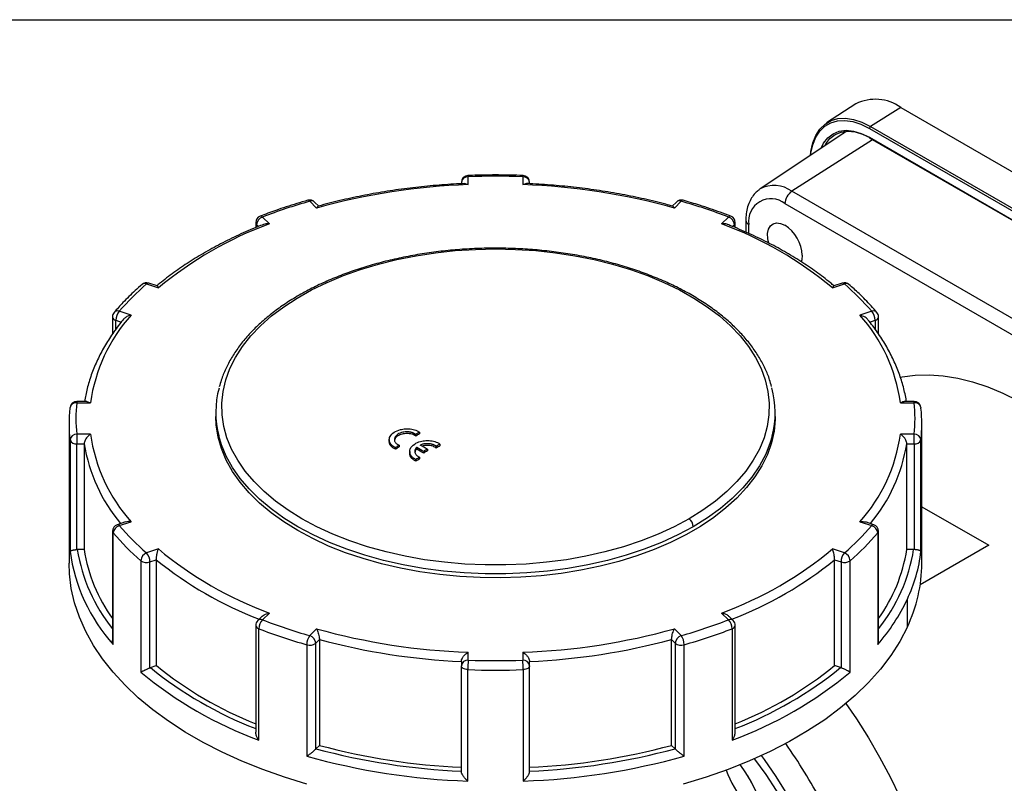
# Model space of a CAD drawing. Header units: inches. Extents: x 0 to 33.6, y 0 to 25.5.
# Tile 5 of 6: x 24 to 29.7, y 21.1 to 25.5. Entities that reach past the tile are written whole.
import ezdxf

# ---------------------------------------------------------------- set-up
doc = ezdxf.new("R2010")
doc.units = ezdxf.units.IN
doc.header["$LTSCALE"] = 3
doc.header["$MEASUREMENT"] = 0
doc.linetypes.add('SLD-Solid', pattern=[0])
doc.layers.add('SLD-DEFPOINTS', color=7, linetype='Continuous')

# ---------------------------------------------------------------- blocks, each defined once
blk = doc.blocks.new('Block2')
at = {"color": 7, "linetype": 'SLD-Solid', "lineweight": 18}
blk.add_line((33.0003, 25.5003), (0.0003, 25.5003), dxfattribs=at)

msp = doc.modelspace()

# ---------------------------------------------------------------- linework, layer by layer
at = {"color": 7, "linetype": 'SLD-Solid'}
msp.add_line((0.0003, 25.5003), (33.0003, 25.5003), dxfattribs=at)
for p, q in [((28.815, 25.0142), (28.6462, 24.9043)), ((29.0736, 24.994), (28.8993, 24.8846)), ((29.0736, 24.994), (31.8575, 23.3869)), ((28.7627, 24.8569), (28.2619, 24.5233)), ((28.7434, 24.844), (28.753, 24.8562)), ((28.8926, 24.8727), (31.6765, 23.2656)), ((28.8993, 24.8846), (31.6832, 23.2775)), ((28.9117, 24.8074), (28.445, 24.5098)), ((28.8926, 24.8218), (31.6765, 23.2147)), ((28.8947, 24.8173), (31.6785, 23.2102)), ((26.5383, 24.5617), (26.5383, 24.5537)), ((26.5776, 24.5483), (26.5776, 24.5939)), ((26.8926, 24.5939), (26.8926, 24.5483)), ((26.932, 24.5538), (26.932, 24.5617)), ((28.2619, 24.5233), (28.2592, 24.5214)), ((31.2289, 22.9026), (28.445, 24.5098)), ((25.6634, 24.4524), (25.7029, 24.413)), ((25.7158, 24.4236), (25.6913, 24.4481)), ((27.779, 24.4481), (27.7544, 24.4236)), ((27.7673, 24.413), (27.8068, 24.4524)), ((28.4054, 24.4388), (31.1893, 22.8316)), ((25.3513, 24.3294), (25.3513, 24.3005)), ((25.4301, 24.3221), (25.3907, 24.3615)), ((28.0796, 24.3615), (28.0401, 24.3221)), ((28.1189, 24.3002), (28.1189, 24.3294)), ((28.18, 24.3427), (28.18, 24.2741)), ((25.3566, 24.318), (25.3673, 24.3073)), ((25.3566, 24.3028), (25.3566, 24.318)), ((28.1027, 24.3071), (28.1137, 24.318)), ((28.1137, 24.318), (28.1137, 24.3024)), ((28.1973, 24.2667), (28.1973, 24.3186)), ((24.7821, 23.9643), (24.7339, 23.9804)), ((28.7364, 23.9804), (28.6881, 23.9643)), ((24.7214, 23.9752), (24.7898, 23.9524)), ((28.6805, 23.9524), (28.7488, 23.9752)), ((24.6323, 23.7949), (24.5639, 23.8177)), ((28.9063, 23.8177), (28.8379, 23.7949)), ((24.5246, 23.7856), (24.5246, 23.6864)), ((24.5442, 23.7659), (24.5754, 23.7555)), ((24.5442, 23.7133), (24.5442, 23.7659)), ((28.8947, 23.7555), (28.926, 23.7659)), ((28.926, 23.7659), (28.926, 23.7134)), ((28.9457, 23.6869), (28.9457, 23.7856)), ((24.3767, 23.2972), (24.319, 23.2972)), ((24.319, 23.2972), (24.319, 23.29)), ((24.3768, 23.2971), (24.3979, 23.29)), ((29.1512, 23.2972), (29.0935, 23.2972)), ((29.1512, 23.29), (29.1512, 23.2972)), ((24.2797, 23.2593), (24.2799, 23.2622)), ((24.319, 23.29), (24.3979, 23.29)), ((29.0723, 23.29), (29.1512, 23.29)), ((29.1904, 23.2622), (29.1905, 23.2593)), ((25.1209, 23.2333), (25.1209, 23.2108)), ((28.3493, 23.2108), (28.3493, 23.2333)), ((24.2745, 23.1669), (24.2745, 22.3632)), ((29.1957, 22.3632), (29.1957, 23.1669)), ((24.2797, 23.0745), (24.2797, 22.4316)), ((24.3979, 23.1081), (24.319, 23.1081)), ((24.319, 23.1081), (24.319, 23.0533)), ((26.1217, 23.076), (26.1217, 23.0642)), ((26.2753, 23.1068), (26.2753, 23.0971)), ((26.2963, 23.1201), (26.2963, 23.1105)), ((29.1512, 23.1081), (29.0723, 23.1081)), ((29.1512, 23.0533), (29.1512, 23.1081)), ((29.1905, 22.4316), (29.1905, 23.0745)), ((24.319, 23.0533), (24.3614, 23.0533)), ((24.319, 22.4424), (24.319, 23.0533)), ((24.3614, 23.0533), (24.3614, 22.4425)), ((26.1578, 23.0309), (26.1578, 23.0212)), ((26.1788, 23.0446), (26.1788, 23.0349)), ((26.2804, 23.0322), (26.2804, 23.0225)), ((26.3419, 23.0218), (26.3419, 23.0122)), ((26.3936, 23.0378), (26.3936, 23.0282)), ((26.4146, 23.0512), (26.4146, 23.0416)), ((29.1088, 22.4425), (29.1088, 23.0533)), ((29.1088, 23.0533), (29.1512, 23.0533)), ((29.1512, 23.0533), (29.1512, 22.4424)), ((26.24, 23.008), (26.24, 22.9959)), ((26.2761, 22.9619), (26.2761, 22.9523)), ((26.2971, 22.9757), (26.2971, 22.966)), ((26.321, 23.0084), (26.321, 22.9987)), ((29.1957, 22.6897), (29.5814, 22.467)), ((24.5998, 22.6017), (24.5515, 22.5856)), ((24.5639, 22.5804), (24.6323, 22.6032)), ((28.8379, 22.6032), (28.9063, 22.5804)), ((28.9187, 22.5856), (28.8704, 22.6017)), ((24.5246, 22.5482), (24.5246, 21.9192)), ((24.5286, 21.8952), (24.5286, 22.5382)), ((28.9416, 22.5382), (28.9416, 21.8952)), ((28.9457, 21.9192), (28.9457, 22.5482)), ((24.7898, 22.4457), (24.7214, 22.4229)), ((28.7488, 22.4229), (28.6805, 22.4457)), ((29.5814, 22.467), (29.1863, 22.2389)), ((24.3614, 22.4425), (24.3219, 22.4425)), ((29.1484, 22.4425), (29.1088, 22.4425)), ((24.6887, 22.3782), (24.6887, 21.7352)), ((24.7411, 22.3711), (24.7778, 22.3833)), ((24.7411, 21.7602), (24.7411, 22.3711)), ((24.7778, 22.3833), (24.7778, 21.7725)), ((28.6924, 21.7725), (28.6924, 22.3833)), ((28.6924, 22.3833), (28.7291, 22.3711)), ((28.7291, 22.3711), (28.7291, 21.7602)), ((28.7815, 21.7352), (28.7815, 22.3782)), ((29.1119, 21.9956), (29.1119, 22.1563)), ((25.3873, 22.0568), (25.3628, 22.0323)), ((25.3907, 22.0366), (25.4301, 22.076)), ((28.0401, 22.076), (28.0796, 22.0366)), ((28.1074, 22.0323), (28.0829, 22.0568)), ((25.3513, 22.0044), (25.3513, 21.3878)), ((28.1189, 21.3878), (28.1189, 22.0044)), ((25.3688, 21.3426), (25.3688, 21.9855)), ((25.7029, 21.9851), (25.6634, 21.9457)), ((27.8068, 21.9457), (27.7673, 21.9851)), ((28.1014, 21.9855), (28.1014, 21.3426)), ((25.646, 21.8931), (25.646, 21.2502)), ((25.6975, 21.9022), (25.7187, 21.9233)), ((25.6975, 21.2913), (25.6975, 21.9022)), ((25.7187, 21.9233), (25.7187, 21.3125)), ((27.7515, 21.3125), (27.7515, 21.9233)), ((27.7515, 21.9233), (27.7727, 21.9022)), ((27.7727, 21.9022), (27.7727, 21.2913)), ((27.8242, 21.2502), (27.8242, 21.8931)), ((26.5776, 21.8043), (26.5776, 21.8498)), ((26.8926, 21.8498), (26.8926, 21.8043)), ((24.7436, 21.7611), (24.7778, 21.7725)), ((26.5383, 21.7966), (26.5383, 21.7721)), ((26.5383, 21.1612), (26.5383, 21.7721)), ((26.932, 21.7721), (26.932, 21.7966)), ((26.932, 21.1612), (26.932, 21.7721)), ((28.7266, 21.7611), (28.6924, 21.7725)), ((26.5751, 21.1065), (26.5751, 21.7494)), ((26.8951, 21.7494), (26.8951, 21.1065)), ((25.7187, 21.3125), (25.699, 21.2928)), ((27.7713, 21.2928), (27.7515, 21.3125))]:
    msp.add_line(p, q)
at = {"flags": 128}
for points in [[(28.5532, 24.7173), (28.5555, 24.7391), (28.566, 24.7889), (28.5833, 24.8325), (28.6071, 24.869), (28.6368, 24.8977), (28.6718, 24.9179), (28.7115, 24.9293), (28.755, 24.9316), (28.8014, 24.9248), (28.8498, 24.909), (28.8993, 24.8846)], [(28.5543, 24.718), (28.5557, 24.7301), (28.566, 24.7789), (28.583, 24.8217), (28.6063, 24.8575), (28.6354, 24.8856), (28.6697, 24.9054), (28.7086, 24.9166), (28.7512, 24.9188), (28.7967, 24.9122), (28.8442, 24.8967), (28.8926, 24.8727)], [(28.6145, 24.7581), (28.6286, 24.7874), (28.6529, 24.8191), (28.6831, 24.8425), (28.7185, 24.857), (28.7581, 24.8621), (28.8011, 24.8579), (28.8463, 24.8443), (28.8926, 24.8218)], [(28.6348, 24.7717), (28.6415, 24.784), (28.6652, 24.815), (28.6947, 24.8378), (28.7292, 24.852), (28.7679, 24.857), (28.8099, 24.8528), (28.854, 24.8396), (28.8993, 24.8176)], [(28.3119, 24.2108), (28.3066, 24.2364), (28.3056, 24.2656), (28.3106, 24.2907), (28.3215, 24.3102), (28.3376, 24.3227), (28.3577, 24.3277), (28.3808, 24.3248), (28.4054, 24.3141)], [(25.6178, 22.6201), (25.5387, 22.6693), (25.466, 22.7218), (25.4002, 22.7771), (25.3416, 22.8351), (25.2906, 22.8955), (25.2474, 22.9578), (25.2123, 23.0218), (25.1854, 23.0872), (25.1669, 23.1535), (25.1569, 23.2204), (25.1555, 23.2875), (25.1626, 23.3545), (25.1783, 23.4211), (25.2024, 23.4868), (25.2348, 23.5513), (25.2753, 23.6142), (25.3238, 23.6752), (25.3798, 23.7341), (25.4433, 23.7904), (25.5137, 23.8438), (25.5907, 23.8941), (25.674, 23.941), (25.763, 23.9842), (25.8573, 24.0236), (25.9563, 24.0588), (26.0595, 24.0897), (26.1664, 24.1162), (26.2764, 24.138), (26.3889, 24.1551), (26.5033, 24.1674), (26.6189, 24.1748), (26.7351, 24.1773), (26.8513, 24.1748), (26.967, 24.1674), (27.0813, 24.1551), (27.1938, 24.138), (27.3038, 24.1162), (27.4107, 24.0897), (27.5139, 24.0588), (27.6129, 24.0236), (27.7072, 23.9842), (27.7962, 23.941), (27.8795, 23.8941), (27.9565, 23.8438), (28.0269, 23.7904), (28.0904, 23.7341), (28.1465, 23.6752), (28.1949, 23.6142), (28.2354, 23.5513), (28.2678, 23.4868), (28.2919, 23.4211), (28.3076, 23.3545), (28.3147, 23.2875), (28.3133, 23.2204), (28.3033, 23.1535), (28.2848, 23.0872), (28.2579, 23.0218), (28.2228, 22.9578), (28.1796, 22.8955), (28.1286, 22.8351), (28.07, 22.7771), (28.0042, 22.7218), (27.9316, 22.6693), (27.8524, 22.6201)], [(28.5057, 24.1406), (28.5026, 24.1139), (28.4992, 24.1034)], [(29.0713, 23.4365), (29.0822, 23.4386), (29.158, 23.449), (29.237, 23.4514), (29.3186, 23.4458), (29.4025, 23.4323), (29.4882, 23.4109), (29.5755, 23.3818), (29.6638, 23.345), (29.7528, 23.3008)], [(25.5937, 22.5518), (25.5134, 22.6017), (25.4397, 22.6548), (25.3728, 22.7109), (25.3133, 22.7696), (25.2613, 22.8307), (25.2172, 22.8938), (25.1811, 22.9586), (25.1534, 23.0248), (25.1341, 23.0919), (25.1234, 23.1597), (25.1209, 23.2108)], [(28.3493, 23.2108), (28.349, 23.1937), (28.3426, 23.1258), (28.3275, 23.0583), (28.304, 22.9916), (28.2721, 22.926), (28.232, 22.862), (28.1839, 22.7999), (28.1281, 22.7399), (28.0648, 22.6825), (27.9945, 22.6279), (27.9174, 22.5763), (27.8341, 22.5282), (27.7448, 22.4837), (27.6502, 22.4431), (27.5507, 22.4066), (27.4468, 22.3744), (27.3392, 22.3466), (27.2283, 22.3235), (27.1148, 22.3051), (26.9993, 22.2915), (26.8823, 22.2828), (26.7646, 22.2791), (26.6467, 22.2803), (26.5293, 22.2865), (26.413, 22.2977), (26.2984, 22.3137), (26.1861, 22.3345), (26.0768, 22.3599), (25.9709, 22.39), (25.8692, 22.4243), (25.7721, 22.4629), (25.6801, 22.5055), (25.5937, 22.5518)], [(25.5937, 22.5744), (25.5134, 22.6242), (25.4397, 22.6773), (25.3728, 22.7334), (25.3133, 22.7921), (25.2613, 22.8532), (25.2172, 22.9163), (25.1811, 22.9811), (25.1534, 23.0473), (25.138, 23.098)], [(28.3319, 23.0968), (28.3211, 23.06), (28.2943, 22.9921), (28.2587, 22.9255), (28.2146, 22.8606), (28.1622, 22.7978), (28.1019, 22.7375), (28.0339, 22.6799), (27.9586, 22.6254), (27.8765, 22.5744)], [(27.8524, 22.6201), (27.7658, 22.5737), (27.6734, 22.5312), (27.5758, 22.4928), (27.4734, 22.4587), (27.367, 22.4291), (27.257, 22.4042), (27.1441, 22.3841), (27.0289, 22.3689), (26.912, 22.3587), (26.7942, 22.3536), (26.676, 22.3536), (26.5582, 22.3587), (26.4414, 22.3689), (26.3262, 22.3841), (26.2132, 22.4042), (26.1033, 22.4291), (25.9968, 22.4587), (25.8945, 22.4928), (25.7968, 22.5312), (25.7044, 22.5737), (25.6178, 22.6201)], [(27.8765, 22.5744), (27.788, 22.527), (27.6936, 22.4835), (27.5939, 22.4443), (27.4894, 22.4094), (27.3806, 22.3792), (27.2682, 22.3537), (27.1529, 22.3332), (27.0352, 22.3177), (26.9158, 22.3073), (26.7955, 22.3021), (26.6748, 22.3021), (26.5544, 22.3073), (26.435, 22.3177), (26.3173, 22.3332), (26.202, 22.3537), (26.0896, 22.3792), (25.9809, 22.4094), (25.8763, 22.4443), (25.7766, 22.4835), (25.6822, 22.527), (25.5937, 22.5744)], [(25.646, 21.0895), (25.5169, 21.129), (25.3921, 21.173), (25.272, 21.2211), (25.1571, 21.2733), (25.0478, 21.3293), (24.9444, 21.389), (24.8474, 21.4521), (24.757, 21.5184), (24.6736, 21.5877), (24.5974, 21.6597), (24.5288, 21.7343), (24.468, 21.811), (24.4152, 21.8897), (24.3706, 21.9701), (24.3343, 22.0518), (24.3065, 22.1347), (24.2873, 22.2183), (24.2767, 22.3025), (24.2745, 22.3632)], [(29.1119, 21.9956), (29.0687, 21.9127), (29.0168, 21.8315), (28.9565, 21.7522), (28.8879, 21.6752), (28.8113, 21.6008), (28.727, 21.5292), (28.6353, 21.4607), (28.5365, 21.3956), (28.4311, 21.3341), (28.3194, 21.2763), (28.2017, 21.2226), (28.0787, 21.1732), (27.9506, 21.1282), (27.818, 21.0877)], [(26.5751, 21.7494), (26.5678, 21.7501), (26.5608, 21.7516), (26.5544, 21.7537), (26.5489, 21.7566), (26.5444, 21.7599), (26.541, 21.7638), (26.539, 21.7679), (26.5383, 21.7721)], [(26.932, 21.7721), (26.9313, 21.7679), (26.9292, 21.7638), (26.9258, 21.7599), (26.9213, 21.7566), (26.9158, 21.7537), (26.9094, 21.7516), (26.9025, 21.7501), (26.8951, 21.7494)], [(28.7567, 21.5534), (28.8178, 21.4649), (28.8869, 21.3564), (28.952, 21.2451), (29.0125, 21.1315), (29.0684, 21.0161), (29.1192, 20.8994), (29.1648, 20.782), (29.205, 20.6644), (29.2396, 20.547), (29.2685, 20.4305), (29.2914, 20.3155), (29.3083, 20.2023), (29.3192, 20.0915), (29.3239, 19.9837), (29.3225, 19.8793), (29.3187, 19.8188)], [(28.4175, 21.0307), (28.3543, 21.1323), (28.2871, 21.2307), (28.2708, 21.2533)], [(28.1444, 21.2011), (28.1788, 21.1542), (28.2093, 21.1039), (28.2353, 21.0513), (28.2561, 20.9977), (28.2713, 20.9442), (28.2805, 20.892), (28.2836, 20.8423), (28.2805, 20.7962), (28.2713, 20.7547), (28.2561, 20.7188), (28.2353, 20.6892), (28.2093, 20.6666), (28.1788, 20.6515), (28.1444, 20.6443), (28.107, 20.6451), (28.0672, 20.6539), (28.0261, 20.6704), (27.9845, 20.6945), (27.9433, 20.7254), (27.9035, 20.7625), (27.8661, 20.805)], [(28.2288, 21.2344), (28.2302, 21.2325), (28.2948, 21.1438), (28.3556, 21.0514), (28.4122, 20.9559), (28.4642, 20.8581), (28.5113, 20.7584), (28.5533, 20.6576), (28.5898, 20.5563), (28.6205, 20.4552), (28.6454, 20.3549), (28.6641, 20.2561), (28.6767, 20.1594), (28.683, 20.0655), (28.683, 19.9748), (28.6767, 19.8882), (28.6641, 19.806), (28.6454, 19.7289), (28.6205, 19.6573), (28.5898, 19.5917), (28.5533, 19.5325)], [(28.1906, 21.1358), (28.2072, 21.1062), (28.213, 21.0972)]]:
    msp.add_lwpolyline(points, dxfattribs=at)
for centre, radius, start, end in [((28.9276, 24.7908), 0.2502, 54.3187, 116.7612), ((28.9078, 24.872), 0.0152, 124.1588, 177.2848), ((28.8973, 24.8212), 0.00474, 172.9198, 235.768), ((26.7113, 20.789), 3.7617, 92.0363, 105.5498), ((26.5776, 24.5617), 0.0394, 92.1548, 180), ((26.5743, 24.5577), 0.0363, 84.8174, 173.6487), ((26.5649, 24.595), 0.0128, 354.8855, 28.3698), ((26.7351, 20.4061), 4.1907, 87.8464, 92.1536), ((26.9053, 24.595), 0.0127, 151.6102, 185.1281), ((26.8959, 24.5577), 0.0363, 6.3513, 95.1826), ((26.7589, 20.789), 3.7617, 74.4502, 87.9637), ((26.8926, 24.5617), 0.0394, 0, 87.8452), ((28.3429, 24.3729), 0.1708, 53.2683, 118.2955), ((28.4967, 24.4344), 0.0914, 124.4666, 177.2658), ((26.5341, 21.3855), 3.1881, 105.8487, 111.0175), ((25.6634, 24.4203), 0.0394, 45.0031, 105.9048), ((25.6536, 24.447), 0.0112, 29.0354, 95.1843), ((25.6738, 24.4276), 0.0269, 49.6901, 112.72), ((27.8068, 24.4203), 0.0394, 74.0952, 134.9969), ((27.7963, 24.4282), 0.0265, 66.632, 130.9578), ((27.8166, 24.447), 0.0112, 84.8278, 150.9622), ((26.9361, 21.3855), 3.1881, 68.9825, 74.1513), ((28.3248, 24.338), 0.129, 51.3254, 188.6853), ((26.1933, 22.2606), 2.1983, 110.3154, 129.6793), ((25.3907, 24.3294), 0.0394, 111.0781, 180), ((25.3674, 24.3299), 0.0161, 181.9654, 227.8315), ((25.4064, 24.3141), 0.05, 108.3694, 175.4659), ((25.3798, 24.3522), 0.0143, 40.7063, 103.4249), ((27.2769, 22.2606), 2.1983, 50.3207, 69.6846), ((28.0904, 24.3522), 0.0143, 76.5764, 139.2935), ((28.0638, 24.3141), 0.05, 4.5341, 71.6306), ((28.0796, 24.3294), 0.0394, 360, 68.9219), ((28.1029, 24.3299), 0.0161, 312.1685, 358.0346), ((28.2092, 24.3453), 0.0293, 185.2442, 246.1128), ((28.2881, 24.1307), 0.2178, 2.6055, 57.3945), ((24.7214, 23.943), 0.0394, 71.5669, 130.8484), ((24.7318, 23.9679), 0.0127, 80.5473, 144.8172), ((28.7488, 23.943), 0.0394, 49.1516, 108.4331), ((28.7384, 23.9679), 0.0127, 35.1828, 99.4527), ((25.6882, 22.8509), 1.4828, 130.6903, 139.3035), ((24.7105, 23.9526), 0.0251, 64.2764, 126.1965), ((28.7598, 23.9531), 0.0246, 53.1121, 116.4226), ((27.7821, 22.8509), 1.4828, 40.6965, 49.3097), ((24.5639, 23.7856), 0.0394, 139.4686, 180), ((24.554, 23.7917), 0.0279, 69.0676, 135.6703), ((24.6259, 23.7645), 0.0817, 139.3605, 179.0461), ((28.9162, 23.7917), 0.0279, 44.3297, 110.9324), ((28.8443, 23.7645), 0.0817, 0.9539, 40.6395), ((28.9063, 23.7856), 0.0394, 360, 40.5314), ((25.3438, 23.1578), 0.9551, 138.1572, 172.0459), ((24.5483, 23.7896), 0.0241, 189.6759, 260.3303), ((28.1264, 23.1578), 0.9551, 7.9541, 41.8428), ((28.9219, 23.7896), 0.0241, 279.6697, 350.3241), ((25.6671, 23.2333), 0.5461, 165.0223, 194.3434), ((27.8029, 23.2333), 0.5463, 345.5331, 15.1813), ((24.319, 23.2578), 0.0394, 90, 173.5583), ((29.1512, 23.2578), 0.0394, 6.4417, 90), ((25.0965, 23.1669), 0.8221, 173.547, 186.453), ((24.3144, 23.255), 0.0353, 82.5178, 168.1421), ((25.1228, 23.1991), 0.8089, 173.547, 186.453), ((29.1558, 23.255), 0.0353, 11.8579, 97.4822), ((28.3475, 23.1991), 0.8089, 353.547, 6.453), ((28.3737, 23.1669), 0.8221, 353.547, 6.453), ((24.3173, 23.0703), 0.0379, 87.5386, 173.5819), ((24.313, 23.0891), 0.0364, 203.698, 279.4854), ((25.3438, 23.2403), 0.9551, 187.9541, 221.8428), ((32.7359, 12.9805), 12.0116, 122.41921, 122.53812), ((32.7303, 12.9805), 12.0005, 122.42158, 122.5406), ((28.1264, 23.2403), 0.9551, 318.1572, 352.0459), ((29.1529, 23.0703), 0.0379, 6.4181, 92.4614), ((29.1572, 23.0891), 0.0364, 260.5146, 336.302), ((25.3136, 23.2084), 0.9648, 189.2541, 219.6969), ((32.8661, 12.7785), 12.252, 123.08003, 123.19748), ((32.8606, 12.7785), 12.2409, 123.08302, 123.20058), ((20.6116, 13.3125), 11.252, 59.50837, 59.74815), ((20.6172, 13.3125), 11.2409, 59.50788, 59.74789), ((20.6317, 13.3245), 11.2536, 59.50844, 59.74819), ((32.9048, 12.8192), 12.1312, 122.75119, 122.86852), ((32.8538, 12.9122), 12.0109, 122.41936, 122.53828), ((32.8483, 12.9122), 11.9998, 122.42173, 122.54076), ((28.1566, 23.2084), 0.9648, 320.3031, 350.7459), ((32.9841, 12.7102), 12.2513, 123.08022, 123.19768), ((32.9785, 12.7102), 12.2402, 123.08322, 123.20078), ((32.8992, 12.8192), 12.1201, 122.75388, 122.87132), ((27.8152, 22.5713), 0.0614, 2.8686, 52.688), ((24.5639, 22.5482), 0.0394, 108.4331, 180), ((24.5765, 22.534), 0.048, 105.1526, 175.0264), ((24.5536, 22.5731), 0.0127, 35.1828, 99.4527), ((25.6882, 23.5473), 1.4828, 220.6965, 229.3097), ((27.7821, 23.5473), 1.4828, 310.6903, 319.3035), ((28.9166, 22.5731), 0.0127, 80.5473, 144.8172), ((28.8937, 22.534), 0.048, 4.9736, 74.8474), ((28.9063, 22.5482), 0.0394, 360, 71.5669), ((24.5398, 22.5485), 0.0152, 181.1462, 222.8742), ((25.6711, 23.5208), 1.5069, 220.6965, 229.3097), ((27.7991, 23.5208), 1.5069, 310.6903, 319.3035), ((28.9304, 22.5485), 0.0152, 317.1258, 358.8538), ((26.1933, 24.1376), 2.1983, 230.3207, 249.6846), ((27.2769, 24.1376), 2.1983, 290.3154, 309.6793), ((25.2741, 22.5672), 1.0036, 187.7651, 222.0318), ((25.2848, 22.5966), 0.9752, 189.0918, 218.7773), ((25.2768, 22.5847), 0.9264, 188.8344, 215.7113), ((24.7407, 22.3745), 0.0522, 111.7036, 175.9327), ((24.6594, 22.3697), 0.0817, 0.9539, 40.6395), ((28.8108, 22.3697), 0.0817, 139.3605, 179.0461), ((28.7295, 22.3745), 0.0522, 4.0673, 68.2964), ((28.1778, 22.5912), 0.9429, 324.5279, 350.9264), ((28.1854, 22.5966), 0.9752, 321.2227, 350.9082), ((28.3065, 22.5353), 0.8901, 334.8034, 353.3104), ((24.7218, 22.4259), 0.0581, 235.2314, 289.4238), ((26.1803, 24.1207), 2.2328, 231.087, 248.7332), ((27.2899, 24.1207), 2.2328, 291.2668, 308.913), ((28.7484, 22.4259), 0.0581, 250.5762, 304.7686), ((28.3264, 22.3681), 0.8693, 334.6268, 359.6796), ((28.0756, 22.6462), 1.1463, 319.0678, 334.6971), ((25.3907, 22.0044), 0.0394, 134.9969, 180), ((25.3737, 22.0076), 0.0226, 188.0609, 257.5573), ((25.3803, 22.0117), 0.0269, 67.28, 130.3099), ((25.4433, 21.9838), 0.0745, 134.939, 178.6968), ((26.5341, 25.0126), 3.1881, 248.9825, 254.1513), ((26.9361, 25.0126), 3.1881, 285.8487, 291.0175), ((28.0901, 22.0123), 0.0265, 49.0422, 113.368), ((28.0269, 21.9838), 0.0745, 1.3032, 45.061), ((28.0965, 22.0076), 0.0226, 282.4427, 351.9391), ((28.0796, 22.0044), 0.0394, 360, 45.0031), ((26.5308, 25.01), 3.24, 248.9825, 254.1513), ((25.737, 21.8921), 0.091, 143.9513, 179.3427), ((25.6477, 21.8982), 0.05, 4.5341, 71.6306), ((26.7113, 25.6091), 3.7617, 254.4502, 267.9637), ((26.7589, 25.6091), 3.7617, 272.0363, 285.5498), ((27.8226, 21.8982), 0.05, 108.3694, 175.4659), ((27.7332, 21.8921), 0.091, 0.6573, 36.0487), ((26.9394, 25.01), 3.24, 285.8487, 291.0175), ((25.6632, 21.9466), 0.0562, 252.1943, 307.6586), ((26.7104, 25.6218), 3.8291, 254.9904, 267.4236), ((26.7598, 25.6218), 3.8291, 272.5764, 285.0096), ((27.807, 21.9466), 0.0562, 232.3414, 287.8057), ((26.1744, 23.5013), 2.2223, 231.0669, 248.262), ((26.5743, 21.7681), 0.0363, 84.8174, 173.6487), ((27.1611, 21.7495), 0.586, 174.642, 180.01), ((26.7351, 25.992), 4.1907, 267.8464, 272.1536), ((26.8959, 21.7681), 0.0363, 6.3513, 95.1826), ((26.3091, 21.7495), 0.586, 359.99, 5.358), ((27.2959, 23.5013), 2.2223, 291.738, 308.9331), ((26.1663, 23.5094), 2.3089, 230.211, 249.7944), ((26.1715, 23.5257), 2.27, 231.0202, 248.8174), ((26.7351, 26.0053), 4.2589, 267.8464, 272.1536), ((27.304, 23.5094), 2.3089, 290.2056, 309.789), ((27.2987, 23.5257), 2.27, 291.1826, 308.9798), ((26.7104, 25.011), 3.8291, 254.9904, 267.4236), ((26.7598, 25.011), 3.8291, 272.5764, 285.0096), ((25.7197, 19.4337), 3.2874, 28.2103, 35.073), ((26.71, 25.0512), 3.892, 254.9433, 267.4706), ((26.7602, 25.0512), 3.892, 272.5294, 285.0567), ((26.7102, 25.0548), 3.9507, 254.3736, 268.0403), ((26.76, 25.0548), 3.9507, 271.9597, 285.6264), ((28.696, 21.4017), 0.6712, 200.3178, 218.7267)]:
    msp.add_arc(centre, radius, start, end)
for points, knots in [([(26.8941, 24.6011), (26.8699, 24.6018), (26.7998, 24.6041), (26.6937, 24.6046), (26.612, 24.6021), (26.5761, 24.6011)], [0, 0, 0, 0, 0.228315, 0.661599, 1, 1, 1, 1]), ([(26.5553, 24.5545), (26.5403, 24.5538), (26.4803, 24.5512), (26.3756, 24.5434), (26.2421, 24.5294), (26.1101, 24.5108), (25.9802, 24.488), (25.8528, 24.4608), (25.764, 24.4387), (25.7179, 24.4259), (25.7125, 24.4244)], [0, 0, 0, 0, 0.051391, 0.206043, 0.36072, 0.515413, 0.670126, 0.824865, 0.979633, 1, 1, 1, 1]), ([(26.5553, 24.5541), (26.5581, 24.5542), (26.5651, 24.5544), (26.5729, 24.5506), (26.5776, 24.5483)], [0, 0, 0, 0, 0.4030709, 1, 1, 1, 1]), ([(26.8926, 24.5483), (26.8971, 24.5505), (26.905, 24.5543), (26.9121, 24.5542), (26.915, 24.5541)], [0, 0, 0, 0, 0.578298, 1, 1, 1, 1]), ([(27.758, 24.4242), (27.7448, 24.4278), (27.6908, 24.4428), (27.5936, 24.4662), (27.4657, 24.4926), (27.3353, 24.5147), (27.2031, 24.5324), (27.0693, 24.5456), (26.973, 24.5521), (26.9215, 24.5543), (26.915, 24.5546)], [0, 0, 0, 0, 0.049953, 0.20467, 0.359371, 0.514047, 0.668701, 0.823337, 0.977961, 1, 1, 1, 1]), ([(28.2588, 24.5201), (28.2523, 24.5155), (28.2364, 24.5042), (28.2165, 24.4794), (28.1989, 24.4477), (28.1868, 24.4111), (28.1808, 24.3756), (28.1803, 24.352), (28.18, 24.3427)], [0, 0, 0, 0, 0.123825, 0.304063, 0.487141, 0.676486, 0.873136, 1, 1, 1, 1]), ([(25.6526, 24.4582), (25.631, 24.4518), (25.5682, 24.4335), (25.4756, 24.4032), (25.4067, 24.3774), (25.3765, 24.3661)], [0, 0, 0, 0, 0.228274, 0.661656, 1, 1, 1, 1]), ([(28.0937, 24.3661), (28.0734, 24.3738), (28.0145, 24.3961), (27.9227, 24.4272), (27.8496, 24.4487), (27.8176, 24.4582)], [0, 0, 0, 0, 0.228356, 0.661785, 1, 1, 1, 1]), ([(25.7125, 24.4242), (25.7124, 24.4242), (25.7096, 24.4246), (25.7062, 24.4186), (25.7029, 24.413)], [0, 0, 0, 0, 0.0557436, 1, 1, 1, 1]), ([(27.7673, 24.413), (27.7653, 24.4166), (27.7619, 24.4225), (27.759, 24.4233), (27.7578, 24.4236)], [0, 0, 0, 0, 0.6071619, 1, 1, 1, 1]), ([(25.4301, 24.3221), (25.4233, 24.3227), (25.4114, 24.3237), (25.4011, 24.32), (25.3967, 24.3185)], [0, 0, 0, 0, 0.570939, 1, 1, 1, 1]), ([(28.0738, 24.3186), (28.0728, 24.3192), (28.0633, 24.3238), (28.051, 24.3229), (28.0401, 24.3221)], [0, 0, 0, 0, 0.109593, 1, 1, 1, 1]), ([(25.3966, 24.3189), (25.3848, 24.3143), (25.3356, 24.2948), (25.252, 24.258), (25.1478, 24.207), (25.049, 24.1524), (24.9554, 24.0947), (24.8679, 24.0338), (24.8107, 23.9896), (24.7827, 23.9658), (24.7804, 23.9639)], [0, 0, 0, 0, 0.048893, 0.205035, 0.361233, 0.517471, 0.673744, 0.83004, 0.986336, 1, 1, 1, 1]), ([(28.6898, 23.9637), (28.6826, 23.9697), (28.6496, 23.9976), (28.5863, 24.0454), (28.4978, 24.1057), (28.4033, 24.1628), (28.3035, 24.2167), (28.1984, 24.267), (28.121, 24.3005), (28.0787, 24.317), (28.0739, 24.3189)], [0, 0, 0, 0, 0.043527, 0.199603, 0.355722, 0.511877, 0.668035, 0.824176, 0.980292, 1, 1, 1, 1]), ([(28.3283, 23.383), (28.3249, 23.3961), (28.3158, 23.431), (28.2924, 23.4866), (28.2593, 23.5495), (28.2185, 23.6109), (28.1707, 23.6705), (28.1158, 23.7279), (28.0543, 23.783), (27.9863, 23.8354), (27.9124, 23.8849), (27.8328, 23.9312), (27.7479, 23.974), (27.6582, 24.0133), (27.5642, 24.0488), (27.4662, 24.0804), (27.3647, 24.108), (27.2603, 24.1313), (27.1534, 24.1504), (27.0445, 24.1651), (26.9341, 24.1753), (26.8229, 24.1811), (26.7112, 24.1824), (26.5996, 24.1792), (26.4886, 24.1715), (26.3788, 24.1593), (26.2708, 24.1427), (26.1649, 24.1218), (26.0617, 24.0967), (25.9616, 24.0674), (25.8653, 24.0341), (25.7731, 23.9969), (25.6845, 23.956), (25.6296, 23.9256), (25.6019, 23.9102)], [0, 0, 0, 0, 0.018712, 0.049777, 0.080967, 0.112293, 0.143747, 0.175308, 0.206948, 0.238642, 0.270367, 0.302105, 0.333844, 0.365576, 0.397297, 0.429005, 0.460702, 0.492387, 0.524062, 0.555728, 0.587389, 0.619046, 0.6507, 0.682354, 0.714011, 0.745671, 0.777337, 0.809012, 0.840696, 0.872393, 0.904105, 0.935832, 0.967575, 1, 1, 1, 1]), ([(24.6957, 23.9728), (24.6822, 23.961), (24.6433, 23.9266), (24.5886, 23.8729), (24.5507, 23.83), (24.534, 23.8112)], [0, 0, 0, 0, 0.228225, 0.660594, 1, 1, 1, 1]), ([(24.7822, 23.964), (24.7824, 23.964), (24.7845, 23.9644), (24.7872, 23.9581), (24.7898, 23.9524)], [0, 0, 0, 0, 0.085922, 1, 1, 1, 1]), ([(28.6805, 23.9524), (28.682, 23.956), (28.6847, 23.9623), (28.687, 23.9632), (28.688, 23.9635)], [0, 0, 0, 0, 0.582635, 1, 1, 1, 1]), ([(28.9362, 23.8112), (28.9251, 23.8239), (28.8929, 23.8606), (28.8397, 23.9148), (28.7945, 23.9551), (28.7746, 23.9728)], [0, 0, 0, 0, 0.228405, 0.65978, 1, 1, 1, 1]), ([(25.6019, 23.9102), (25.588, 23.902), (25.5477, 23.8783), (25.4854, 23.8365), (25.4171, 23.784), (25.3552, 23.7287), (25.2999, 23.6709), (25.2517, 23.6109), (25.2105, 23.5489), (25.1772, 23.4854), (25.1538, 23.4293), (25.1447, 23.3941), (25.1413, 23.381)], [0, 0, 0, 0, 0.057983, 0.167994, 0.278045, 0.388063, 0.497987, 0.607734, 0.717208, 0.826305, 0.934939, 1, 1, 1, 1]), ([(24.5889, 23.7719), (24.5837, 23.7657), (24.5586, 23.7355), (24.5186, 23.68), (24.472, 23.6049), (24.4329, 23.5282), (24.4015, 23.4504), (24.3777, 23.3734), (24.3683, 23.322), (24.3638, 23.2972)], [0, 0, 0, 0, 0.04225, 0.204348, 0.366243, 0.527795, 0.688949, 0.84968, 1, 1, 1, 1]), ([(24.6323, 23.7949), (24.6257, 23.7933), (24.6127, 23.79), (24.5971, 23.7815), (24.5911, 23.774), (24.5892, 23.7716)], [0, 0, 0, 0, 0.407335, 0.813263, 1, 1, 1, 1]), ([(28.8813, 23.7717), (28.8804, 23.7729), (28.8771, 23.7776), (28.8629, 23.7878), (28.8482, 23.792), (28.8379, 23.7949)], [0, 0, 0, 0, 0.09313, 0.363797, 1, 1, 1, 1]), ([(29.1063, 23.299), (29.1061, 23.2999), (29.1024, 23.3273), (29.0899, 23.3809), (29.0657, 23.4591), (29.0335, 23.5364), (28.9939, 23.6125), (28.9468, 23.6871), (28.9081, 23.74), (28.8849, 23.7678), (28.8815, 23.7718)], [0, 0, 0, 0, 0.005781, 0.166152, 0.326693, 0.487558, 0.648812, 0.810473, 0.972516, 1, 1, 1, 1]), ([(29.0723, 23.29), (29.0771, 23.2927), (29.0846, 23.2969), (29.0909, 23.2965), (29.0932, 23.2963)], [0, 0, 0, 0, 0.64401, 1, 1, 1, 1]), ([(26.1578, 23.0309), (26.1562, 23.0316), (26.1531, 23.0331), (26.1488, 23.0356), (26.1446, 23.0382), (26.1408, 23.0411), (26.1372, 23.0441), (26.134, 23.0473), (26.1311, 23.0506), (26.1286, 23.0541), (26.1264, 23.0576), (26.1246, 23.0613), (26.1232, 23.0651), (26.1223, 23.069), (26.1209, 23.0788), (26.1248, 23.0971), (26.1472, 23.1203), (26.1815, 23.1347), (26.2177, 23.1405), (26.2519, 23.1388), (26.2763, 23.1314), (26.2898, 23.1245), (26.2941, 23.1216), (26.2963, 23.1201)], [0, 0, 0, 0, 0.018652, 0.03741, 0.056274, 0.075245, 0.094322, 0.113506, 0.132797, 0.152196, 0.171702, 0.191315, 0.211037, 0.230867, 0.250806, 0.358731, 0.499982, 0.631041, 0.71976, 0.833856, 0.93985, 0.969953, 1, 1, 1, 1]), ([(24.3979, 23.1081), (24.3973, 23.1078), (24.3967, 23.1074), (24.3925, 23.1046), (24.3889, 23.1018), (24.3819, 23.0953), (24.3785, 23.0915), (24.3723, 23.0834), (24.3695, 23.079), (24.3653, 23.0707), (24.3638, 23.0669), (24.3619, 23.0597), (24.3614, 23.0564), (24.3614, 23.0533)], [-1.861258, -1.861258, -1.861258, -1.861258, -1.796165, -1.796165, -1.397735, -1.397735, -0.993028, -0.993028, -0.600464, -0.600464, -0.288135, -0.288135, -0.000015, -0.000015, -0.000015, -0.000015]), ([(26.2753, 23.1068), (26.2742, 23.1075), (26.2721, 23.1091), (26.2685, 23.1113), (26.2647, 23.1133), (26.2605, 23.1151), (26.2561, 23.1168), (26.2514, 23.1182), (26.2465, 23.1194), (26.2414, 23.1204), (26.236, 23.1211), (26.2306, 23.1216), (26.2189, 23.1219), (26.1972, 23.1198), (26.1696, 23.109), (26.153, 23.0915), (26.1504, 23.0772), (26.1526, 23.0682), (26.1555, 23.0624), (26.1596, 23.0571), (26.165, 23.0523), (26.1714, 23.048), (26.1763, 23.0457), (26.1788, 23.0446)], [0, 0, 0, 0, 0.0217489, 0.043713, 0.0658926, 0.0882883, 0.1109003, 0.1337292, 0.1567753, 0.1800389, 0.2035206, 0.2272205, 0.2511391, 0.3529099, 0.5000619, 0.6413885, 0.7493444, 0.792236, 0.834678, 0.8766728, 0.9182229, 0.9593311, 1, 1, 1, 1]), ([(26.2753, 23.0971), (26.2721, 23.0993), (26.2658, 23.1036), (26.2535, 23.1082), (26.2398, 23.1113), (26.2251, 23.1123), (26.2103, 23.1115), (26.196, 23.1088), (26.1826, 23.1043), (26.171, 23.0981), (26.1617, 23.0908), (26.1552, 23.0825), (26.1515, 23.0746), (26.1515, 23.0696), (26.1516, 23.0676)], [0, 0, 0, 0, 0.084831, 0.169617, 0.256634, 0.343351, 0.427975, 0.512658, 0.599342, 0.686427, 0.770892, 0.856, 0.942174, 1, 1, 1, 1]), ([(26.2761, 22.9619), (26.2745, 22.9627), (26.2712, 22.9644), (26.2667, 22.9671), (26.2623, 22.97), (26.2583, 22.9731), (26.2546, 22.9765), (26.2512, 22.98), (26.2482, 22.9838), (26.2456, 22.9877), (26.2435, 22.9918), (26.2418, 22.996), (26.2407, 23.0004), (26.2394, 23.0093), (26.2422, 23.0279), (26.2631, 23.0512), (26.2987, 23.0667), (26.3347, 23.0726), (26.37, 23.0706), (26.3944, 23.0628), (26.4081, 23.0556), (26.4125, 23.0527), (26.4146, 23.0512)], [0, 0, 0, 0, 0.019449, 0.039161, 0.059139, 0.07938, 0.099887, 0.120659, 0.141696, 0.162999, 0.184568, 0.206404, 0.228505, 0.250874, 0.339086, 0.499756, 0.620967, 0.719689, 0.831882, 0.939832, 0.969821, 1, 1, 1, 1]), ([(29.1088, 23.0533), (29.1088, 23.0564), (29.1083, 23.0597), (29.1064, 23.067), (29.1048, 23.0708), (29.1006, 23.0791), (29.0978, 23.0836), (29.0915, 23.0917), (29.0881, 23.0954), (29.0812, 23.1019), (29.0776, 23.1047), (29.0735, 23.1074), (29.0729, 23.1078), (29.0723, 23.1081)], [-1.813384, -1.813384, -1.813384, -1.813384, -1.522363, -1.522363, -1.205036, -1.205036, -0.804988, -0.804988, -0.400602, -0.400602, 0, 0, 0.062734, 0.062734, 0.062734, 0.062734]), ([(26.1578, 23.0212), (26.1527, 23.0239), (26.1426, 23.0292), (26.1316, 23.0395), (26.1244, 23.051), (26.1213, 23.0602), (26.1219, 23.0653), (26.1221, 23.0663)], [0, 0, 0, 0, 0.236752, 0.472954, 0.708677, 0.942925, 1, 1, 1, 1]), ([(26.2804, 23.0322), (26.2794, 23.0312), (26.2776, 23.0293), (26.2753, 23.0263), (26.2734, 23.0233), (26.272, 23.0205), (26.2709, 23.0177), (26.2701, 23.015), (26.2697, 23.0124), (26.2695, 23.0099), (26.2695, 23.0076), (26.2697, 23.0054), (26.2701, 23.0034), (26.271, 22.9999), (26.2731, 22.995), (26.2773, 22.9892), (26.2829, 22.9839), (26.2894, 22.9793), (26.2946, 22.9769), (26.2971, 22.9757)], [0, 0, 0, 0, 0.052965, 0.103877, 0.152736, 0.199542, 0.244295, 0.286996, 0.327643, 0.366237, 0.402778, 0.437267, 0.469702, 0.500084, 0.604697, 0.70699, 0.806967, 0.904635, 1, 1, 1, 1]), ([(26.2804, 23.0225), (26.2761, 23.0176), (26.2697, 23.0102), (26.2705, 23.0021), (26.2707, 22.9993)], [0, 0, 0, 0, 0.661998, 1, 1, 1, 1]), ([(26.3936, 23.0378), (26.3925, 23.0386), (26.3904, 23.0402), (26.3869, 23.0425), (26.3831, 23.0445), (26.379, 23.0464), (26.3747, 23.048), (26.3702, 23.0495), (26.3656, 23.0507), (26.3607, 23.0517), (26.3558, 23.0525), (26.3499, 23.0532), (26.343, 23.0535), (26.3349, 23.0533), (26.3265, 23.0525), (26.318, 23.051), (26.3094, 23.0488), (26.304, 23.0467), (26.3013, 23.0456)], [0, 0, 0, 0, 0.04981, 0.099659, 0.149547, 0.199476, 0.249446, 0.299458, 0.349514, 0.399613, 0.449758, 0.499949, 0.574497, 0.65256, 0.734141, 0.81924, 0.907859, 1, 1, 1, 1]), ([(26.3936, 23.0282), (26.3876, 23.032), (26.3758, 23.0395), (26.3509, 23.0442), (26.3285, 23.0442), (26.3166, 23.0404), (26.3125, 23.0391)], [0, 0, 0, 0, 0.285378, 0.56658, 0.850805, 1, 1, 1, 1]), ([(26.2761, 22.9523), (26.271, 22.955), (26.2609, 22.9605), (26.2499, 22.9711), (26.2427, 22.9827), (26.2397, 22.9921), (26.2403, 22.9973), (26.2404, 22.9983)], [0, 0, 0, 0, 0.236672, 0.47284, 0.708504, 0.942716, 1, 1, 1, 1]), ([(24.6323, 22.6032), (24.6263, 22.6039), (24.6149, 22.6054), (24.6048, 22.6028), (24.5999, 22.6015)], [0, 0, 0, 0, 0.520964, 1, 1, 1, 1]), ([(28.8379, 22.6032), (28.8446, 22.604), (28.8561, 22.6055), (28.866, 22.6024), (28.8701, 22.6011)], [0, 0, 0, 0, 0.5826789, 1, 1, 1, 1]), ([(24.7778, 22.3833), (24.7778, 22.3842), (24.7778, 22.386), (24.778, 22.3889), (24.7782, 22.392), (24.7784, 22.3953), (24.7789, 22.4001), (24.7798, 22.4068), (24.7813, 22.4152), (24.7831, 22.4239), (24.7851, 22.4317), (24.7874, 22.4393), (24.7889, 22.4434), (24.7898, 22.4457)], [0, 0, 0, 0, 0.0435452, 0.0875766, 0.1323315, 0.178036, 0.2249025, 0.3323976, 0.4510525, 0.5779846, 0.7252482, 0.8407154, 1, 1, 1, 1]), ([(28.6924, 22.3833), (28.6924, 22.3864), (28.6922, 22.3899), (28.6916, 22.3976), (28.6911, 22.4018), (28.6897, 22.4111), (28.6888, 22.4162), (28.6867, 22.4255), (28.6856, 22.4299), (28.6833, 22.4377), (28.6822, 22.4413), (28.6808, 22.4448), (28.6806, 22.4453), (28.6805, 22.4457)], [-1.817624, -1.817624, -1.817624, -1.817624, -1.525926, -1.525926, -1.205653, -1.205653, -0.8002, -0.8002, -0.399828, -0.399828, 0, 0, 0.058556, 0.058556, 0.058556, 0.058556]), ([(24.2797, 22.4316), (24.2798, 22.4319), (24.2801, 22.4325), (24.2808, 22.4333), (24.2817, 22.434), (24.2832, 22.435), (24.2857, 22.4362), (24.2891, 22.4375), (24.293, 22.4386), (24.2973, 22.4396), (24.3031, 22.4407), (24.3086, 22.4415), (24.3138, 22.442), (24.3173, 22.4423), (24.319, 22.4424)], [0, 0, 0, 0, 0.079046, 0.14732, 0.20482, 0.251549, 0.386229, 0.502613, 0.551032, 0.669753, 0.776507, 0.854432, 0.92859, 1, 1, 1, 1]), ([(29.1905, 22.4316), (29.1904, 22.4319), (29.1902, 22.4325), (29.1894, 22.4333), (29.1885, 22.434), (29.187, 22.435), (29.1845, 22.4363), (29.1801, 22.4378), (29.1747, 22.4393), (29.1686, 22.4405), (29.1626, 22.4413), (29.157, 22.442), (29.1531, 22.4423), (29.1512, 22.4424)], [0, 0, 0, 0, 0.079072, 0.1473604, 0.2048646, 0.251588, 0.3863512, 0.5026907, 0.6352532, 0.7525612, 0.8395855, 0.9216195, 1, 1, 1, 1]), ([(25.3876, 22.0567), (25.3879, 22.0571), (25.3909, 22.061), (25.4048, 22.0698), (25.4197, 22.0735), (25.4301, 22.076)], [0, 0, 0, 0, 0.039051, 0.325902, 1, 1, 1, 1]), ([(28.0401, 22.076), (28.0467, 22.0746), (28.06, 22.0719), (28.0752, 22.0646), (28.0809, 22.0581), (28.0823, 22.0565)], [0, 0, 0, 0, 0.4305, 0.859547, 1, 1, 1, 1]), ([(25.7029, 21.9851), (25.7031, 21.9847), (25.7033, 21.9843), (25.7051, 21.9808), (25.7066, 21.9773), (25.7096, 21.9695), (25.7111, 21.9653), (25.7138, 21.956), (25.7151, 21.951), (25.7169, 21.9417), (25.7176, 21.9376), (25.7185, 21.9299), (25.7187, 21.9264), (25.7187, 21.9233)], [-1.861143, -1.861143, -1.861143, -1.861143, -1.803083, -1.803083, -1.406465, -1.406465, -1.009326, -1.009326, -0.607096, -0.607096, -0.289377, -0.289377, -0.000015, -0.000015, -0.000015, -0.000015]), ([(27.7515, 21.9233), (27.7515, 21.9259), (27.7517, 21.9288), (27.7524, 21.9362), (27.7531, 21.9408), (27.755, 21.9502), (27.7562, 21.9549), (27.7588, 21.9642), (27.7603, 21.9687), (27.7634, 21.9768), (27.7649, 21.9803), (27.7667, 21.984), (27.767, 21.9846), (27.7673, 21.9851)], [-1.799523, -1.799523, -1.799523, -1.799523, -1.555361, -1.555361, -1.197808, -1.197808, -0.821163, -0.821163, -0.401402, -0.401402, 0, 0, 0.076614, 0.076614, 0.076614, 0.076614]), ([(24.5286, 21.8952), (24.5268, 21.9011), (24.5244, 21.909), (24.525, 21.9171), (24.5251, 21.9192)], [0, 0, 0, 0, 0.734908, 1, 1, 1, 1]), ([(28.9416, 21.8952), (28.9434, 21.9011), (28.9458, 21.909), (28.9452, 21.9171), (28.9451, 21.9192)], [0, 0, 0, 0, 0.734908, 1, 1, 1, 1]), ([(26.5383, 21.7966), (26.5383, 21.7997), (26.5388, 21.803), (26.541, 21.8101), (26.5426, 21.8139), (26.5472, 21.822), (26.5503, 21.8263), (26.557, 21.8342), (26.5607, 21.8377), (26.5681, 21.8439), (26.572, 21.8466), (26.5764, 21.8491), (26.577, 21.8495), (26.5776, 21.8498)], [-1.813384, -1.813384, -1.813384, -1.813384, -1.522363, -1.522363, -1.205036, -1.205036, -0.804988, -0.804988, -0.400602, -0.400602, 0, 0, 0.062734, 0.062734, 0.062734, 0.062734]), ([(26.8926, 21.8498), (26.8932, 21.8495), (26.8938, 21.8491), (26.8983, 21.8465), (26.9022, 21.8438), (26.9097, 21.8376), (26.9134, 21.834), (26.9201, 21.8261), (26.9231, 21.8219), (26.9276, 21.8138), (26.9293, 21.8101), (26.9314, 21.803), (26.932, 21.7997), (26.932, 21.7966)], [-1.861258, -1.861258, -1.861258, -1.861258, -1.796165, -1.796165, -1.397735, -1.397735, -0.993028, -0.993028, -0.600464, -0.600464, -0.288135, -0.288135, -0.000015, -0.000015, -0.000015, -0.000015]), ([(24.6887, 21.7352), (24.6895, 21.7357), (24.6909, 21.7365), (24.6933, 21.7378), (24.6955, 21.739), (24.6988, 21.7408), (24.7033, 21.7431), (24.7085, 21.7456), (24.7138, 21.7482), (24.7192, 21.7507), (24.7258, 21.7537), (24.7315, 21.7562), (24.7365, 21.7583), (24.7396, 21.7596), (24.7411, 21.7602)], [0, 0, 0, 0, 0.079046, 0.14732, 0.20482, 0.251549, 0.386229, 0.502613, 0.551032, 0.669753, 0.776507, 0.854432, 0.92859, 1, 1, 1, 1]), ([(28.7815, 21.7352), (28.7808, 21.7357), (28.7793, 21.7365), (28.7769, 21.7379), (28.7747, 21.739), (28.7715, 21.7408), (28.7669, 21.7431), (28.7603, 21.7463), (28.7532, 21.7497), (28.7461, 21.753), (28.7398, 21.7558), (28.7342, 21.7581), (28.7308, 21.7595), (28.7291, 21.7602)], [0, 0, 0, 0, 0.079072, 0.14736, 0.204865, 0.251588, 0.386351, 0.502691, 0.635253, 0.752561, 0.839586, 0.92162, 1, 1, 1, 1]), ([(25.3688, 21.3426), (25.3655, 21.3476), (25.3588, 21.3578), (25.3524, 21.3737), (25.352, 21.3835), (25.3518, 21.3878)], [0, 0, 0, 0, 0.36143, 0.722078, 1, 1, 1, 1]), ([(28.1014, 21.3426), (28.1047, 21.3476), (28.1114, 21.3578), (28.1178, 21.3737), (28.1182, 21.3835), (28.1184, 21.3878)], [0, 0, 0, 0, 0.3614985, 0.722215, 1, 1, 1, 1]), ([(25.646, 21.2502), (25.6472, 21.251), (25.6495, 21.2524), (25.6529, 21.2546), (25.6558, 21.2566), (25.66, 21.2595), (25.6653, 21.2633), (25.6709, 21.2675), (25.6762, 21.2717), (25.6813, 21.2759), (25.6868, 21.2807), (25.6912, 21.2848), (25.6947, 21.2882), (25.6966, 21.2903), (25.6975, 21.2913)], [0, 0, 0, 0, 0.0790464, 0.1473197, 0.2048201, 0.2515493, 0.3862286, 0.5026132, 0.5510322, 0.669753, 0.776507, 0.8544324, 0.9285897, 1, 1, 1, 1]), ([(27.8242, 21.2502), (27.823, 21.251), (27.8207, 21.2524), (27.8173, 21.2546), (27.8144, 21.2566), (27.8102, 21.2595), (27.8049, 21.2633), (27.7978, 21.2687), (27.7909, 21.2742), (27.7847, 21.2796), (27.7797, 21.2841), (27.7758, 21.2879), (27.7737, 21.2902), (27.7727, 21.2913)], [0, 0, 0, 0, 0.079072, 0.14736, 0.204865, 0.251588, 0.386351, 0.502691, 0.635253, 0.752561, 0.839586, 0.92162, 1, 1, 1, 1]), ([(26.5751, 21.1065), (26.5737, 21.1077), (26.5712, 21.1098), (26.5677, 21.1131), (26.5649, 21.116), (26.561, 21.1201), (26.5562, 21.1255), (26.5506, 21.1329), (26.5457, 21.1402), (26.5421, 21.1471), (26.5398, 21.1527), (26.5385, 21.1574), (26.5383, 21.16), (26.5383, 21.1612)], [0, 0, 0, 0, 0.079072, 0.14736, 0.204865, 0.251588, 0.386351, 0.502691, 0.635253, 0.752561, 0.839586, 0.92162, 1, 1, 1, 1]), ([(26.8951, 21.1065), (26.8965, 21.1077), (26.899, 21.1098), (26.9025, 21.1131), (26.9053, 21.116), (26.9093, 21.1201), (26.914, 21.1255), (26.9184, 21.1313), (26.9223, 21.1369), (26.9257, 21.1424), (26.9288, 21.1485), (26.9307, 21.1536), (26.9318, 21.1577), (26.9319, 21.1601), (26.932, 21.1612)], [0, 0, 0, 0, 0.079046, 0.14732, 0.20482, 0.251549, 0.386229, 0.502613, 0.551032, 0.669753, 0.776507, 0.854432, 0.92859, 1, 1, 1, 1])]:
    msp.add_open_spline(points, degree=3, knots=knots)
for points in [[(24.319, 22.4424), (24.32, 22.4424), (24.3209, 22.4425), (24.3219, 22.4425)], [(29.1512, 22.4424), (29.1503, 22.4424), (29.1493, 22.4425), (29.1484, 22.4425)], [(24.7411, 21.7602), (24.742, 21.7606), (24.7428, 21.7609), (24.7436, 21.7611)], [(28.7291, 21.7602), (28.7283, 21.7606), (28.7274, 21.7609), (28.7266, 21.7611)], [(25.6975, 21.2913), (25.698, 21.2918), (25.6985, 21.2923), (25.699, 21.2928)], [(27.7727, 21.2913), (27.7722, 21.2918), (27.7717, 21.2923), (27.7713, 21.2928)]]:
    msp.add_open_spline(points, degree=3)

# ---------------------------------------------------------------- block references
at = {"layer": 'SLD-DEFPOINTS'}
msp.add_blockref('Block2', (0, 0), dxfattribs=at)

doc.saveas('drawing.dxf')
